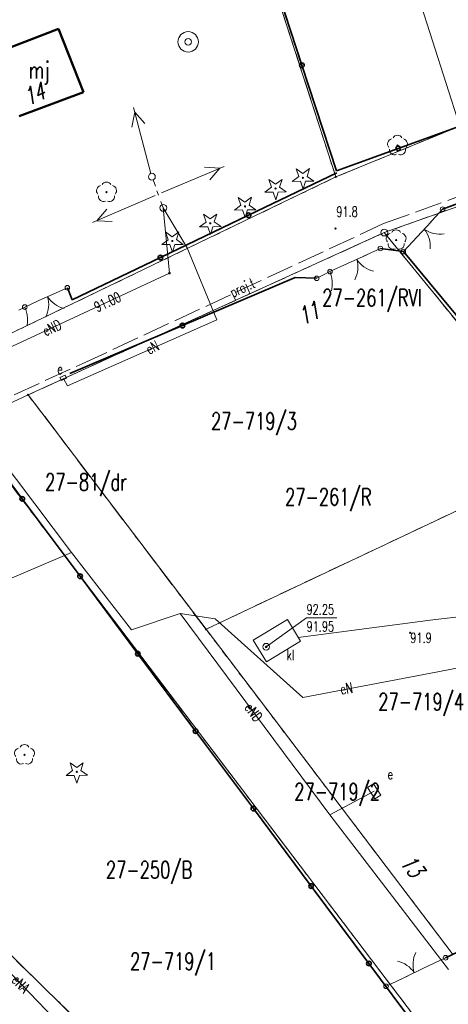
# Model space of a CAD drawing. Header units: metres. Extents: x 7542868 to 7543894, y 5828497 to 5830561.
# Tile 31 of 66: x 7543302 to 7543334, y 5829905 to 5829978. Entities that reach past the tile are written whole.
import ezdxf
from ezdxf.enums import TextEntityAlignment as Align

# ---------------------------------------------------------------- set-up
doc = ezdxf.new("R2010")
doc.units = ezdxf.units.M
for name, pattern in [('2_1', [0]), ('3_EGBB01', [0]), ('4_1', [0]), ('4_SUPE_01', [0]), ('4_SUPK_01', [0]), ('4_SUPT_P_01', [2.5, 2, -0.5]), ('4_SUSM03_02', [0]), ('4_SUUS07_01', [0]), ('4_SUUS18_02', [0]), ('GDE', [0]), ('GUK', [2, 1.5, -0.5]), ('GUZ', [1, 0.5, -0.5])]:
    doc.linetypes.add(name, pattern=pattern)
doc.layers.get('0').update_dxf_attribs({"color": 250, "linetype": 'CONTINUOUS', "lineweight": 100})
for name, color, linetype, lineweight in [('Dzialki', 7, 'GDE', 18), ('EADTD_T_0', 7, 'CONTINUOUS', 25), ('EGBB_E_T_0', 7, 'CONTINUOUS', 25), ('EGBB_L_0', 7, '3_EGBB01', 50), ('Kontury', 3, 'GUK', 18), ('KTOK_L_1', 7, '2_1', 18), ('KTOK_L_3', 7, '2_1', 18), ('KTOK_L_4', 7, 'CONTINUOUS', 35), ('Numery_dzialek', 7, 'CONTINUOUS', 13), ('Numery_konturow', 3, 'CONTINUOUS', 13), ('Numery_uzytkow', 7, 'CONTINUOUS', 13), ('OBOP_T_0', 3, 'CONTINUOUS', 18), ('OBOP_T_1', 3, 'CONTINUOUS', 18), ('Punkty', 7, 'CONTINUOUS', 18), ('RTPW_T_0', 7, 'CONTINUOUS', 15), ('SUPE_E_T_3', 1, 'CONTINUOUS', 15), ('SUPE_L_3', 1, '4_SUPE_01', 18), ('SUPK_L_1', 34, '4_SUPK_01', 18), ('SUPP_E_T_6', 30, 'CONTINUOUS', 15), ('SUPP_L_6', 30, '4_SUPT_P_01', 18), ('SUSM_L_4', 7, 'CONTINUOUS', 18), ('SUTE_T_0', 1, 'CONTINUOUS', 18), ('SUTK_T_0', 7, 'CONTINUOUS', 18), ('SUUE_E_T_2', 7, 'CONTINUOUS', 15), ('SUUE_L_3', 7, '4_1', 18), ('SUUE_T_3', 7, 'CONTINUOUS', 18), ('SUUK_E_T_1', 7, 'CONTINUOUS', 15), ('SUUK_L_1', 7, '4_1', 18), ('SUUK_T_4', 7, 'CONTINUOUS', 18), ('SUUW_T_1', 7, 'CONTINUOUS', 18), ('Uzytki', 7, 'GUZ', 18)]:
    doc.layers.add(name, color=color, linetype=linetype, lineweight=lineweight)
doc.styles.get("Standard").update_dxf_attribs({"font": 'Simplex.SHX', "width": 0.75})

# ---------------------------------------------------------------- blocks, each defined once
blk = doc.blocks.new('GRO')
at = {"linetype": 'CONTINUOUS'}
blk.add_circle((0, 0), 0.045, dxfattribs=at)
blk = doc.blocks.new('GRT')
at = {"linetype": 'CONTINUOUS'}
blk.add_circle((0, 0), 0.25, dxfattribs=at)
blk = doc.blocks.new('2_OBOP02_01')
at = {"linetype": 'CONTINUOUS'}
blk.add_circle((0, 0), 0.045, dxfattribs=at)
for centre, start, end in [((0, 0.375), 30.14012, 149.85988), ((-0.357, 0.116), 102.14447, 221.86002), ((0.357, 0.116), 318.13998, 77.85553), ((-0.22, -0.303), 174.14818, 293.85423), ((0.22, -0.303), 246.14577, 5.85182)]:
    blk.add_arc(centre, 0.375, start, end, dxfattribs=at)
blk = doc.blocks.new('2_OBOP01_01')
at = {"linetype": 'CONTINUOUS'}
for p, q in [((-0.78225, -0.26495), (-0.3012, 0.09375)), ((-0.3012, 0.09375), (-0.4937, 0.6621)), ((-0.4937, 0.6621), (-0.0039, 0.31545)), ((-0.0039, 0.31545), (0.4771, 0.67415)), ((0.4771, 0.67415), (0.2988, 0.1012)), ((0.2988, 0.1012), (0.7886, -0.24545)), ((-0.18225, -0.2575), (-0.78225, -0.26495)), ((0.01025, -0.82585), (-0.18225, -0.2575)), ((0.1886, -0.2529), (0.01025, -0.82585)), ((0.7886, -0.24545), (0.1886, -0.2529))]:
    blk.add_line(p, q, dxfattribs=at)
blk.add_circle((0, 0), 0.045, dxfattribs=at)
blk = doc.blocks.new('2_RTPW01')
at = {"linetype": 'CONTINUOUS'}
blk.add_circle((0, 0), 0.045, dxfattribs=at)
blk = doc.blocks.new('4_SUPS01_03')
at = {"linetype": 'CONTINUOUS'}
blk.add_circle((0, 0), 0.0625, dxfattribs=at)
blk = doc.blocks.new('4_SUPS01_05')
at = {"linetype": 'CONTINUOUS'}
blk.add_circle((0, 0), 0.0625, dxfattribs=at)
blk = doc.blocks.new('4_SUUS18_01')
at = {"linetype": 'CONTINUOUS'}
for p, q in [((0.5, 0.25), (-0.5, 0.25)), ((-0.5, 0.25), (-0.5, -0.25)), ((0.5, -0.25), (0.5, 0.25)), ((-0.5, -0.25), (0.5, -0.25))]:
    blk.add_line(p, q, dxfattribs=at)
blk = doc.blocks.new('4_SUUS22_01')
at = {"linetype": 'CONTINUOUS'}
blk.add_circle((0, 0), 0.25, dxfattribs=at)
blk = doc.blocks.new('4_SUUS13')
at = {"linetype": 'CONTINUOUS'}
for radius in [0.75, 0.25]:
    blk.add_circle((0, 0), radius, dxfattribs=at)

msp = doc.modelspace()

# ---------------------------------------------------------------- linework, layer by layer
at = {"layer": 'Dzialki'}
for p, q in [((7543334.52, 5829969.8), (7543322.17, 5830008.46)), ((7543325.43, 5829966.06), (7543312.9, 5830004.83)), ((7543325.43, 5829966.06), (7543334.52, 5829969.8)), ((7543348.16, 5829968.78), (7543328.98, 5829961.98)), ((7543299.37, 5829953.5), (7543325.43, 5829966.06)), ((7543328.98, 5829961.98), (7543302.87, 5829950.06)), ((7543342.48, 5829945.44), (7543328.98, 5829961.98)), ((7543302.87, 5829950.06), (7543298.21, 5829947.93)), ((7543315.91, 5829932.85), (7543302.87, 5829950.06)), ((7543332.46, 5829902.76), (7543298.21, 5829947.93)), ((7543315.91, 5829932.85), (7543342.48, 5829945.44)), ((7543334.04, 5829908.95), (7543315.91, 5829932.85)), ((7543315.66, 5829895.14), (7543293.45, 5829916.92))]:
    msp.add_line(p, q, dxfattribs=at)
at = {"layer": 'EGBB_L_0', "linetype": '3_EGBB01'}
for p, q in [((7543300.433, 5829975.143), (7543305.102, 5829976.946)), ((7543305.102, 5829976.946), (7543306.934, 5829972.298)), ((7543306.934, 5829972.298), (7543302.216, 5829970.535))]:
    msp.add_line(p, q, dxfattribs=at)
at = {"layer": 'Kontury'}
for p, q in [((7543325.43, 5829966.06), (7543312.9, 5830004.83)), ((7543334.52, 5829969.8), (7543325.43, 5829966.06)), ((7543328.98, 5829961.98), (7543302.87, 5829950.06)), ((7543342.48, 5829945.44), (7543328.98, 5829961.98)), ((7543302.87, 5829950.06), (7543315.91, 5829932.85)), ((7543315.91, 5829932.85), (7543342.48, 5829945.44)), ((7543293.45, 5829916.92), (7543315.66, 5829895.14))]:
    msp.add_line(p, q, dxfattribs=at)
at = {"layer": 'KTOK_L_1'}
for p, q in [((7543333.258, 5829963.69), (7543332.243, 5829962.594)), ((7543332.413, 5829962.777), (7543331.394, 5829961.676)), ((7543331.394, 5829961.676), (7543330.379, 5829960.58)), ((7543327.645, 5829960.325), (7543326.282, 5829959.699)), ((7543328.7, 5829960.81), (7543327.418, 5829960.221)), ((7543326.282, 5829959.699), (7543325, 5829959.11)), ((7543304.976, 5829957.582), (7543303.611, 5829956.961)), ((7543305.74, 5829957.93), (7543304.749, 5829957.479)), ((7543303.611, 5829956.961), (7543302.62, 5829956.51)), ((7543331.858, 5829907.961), (7543333.48, 5829908.74)), ((7543330.506, 5829907.311), (7543331.858, 5829907.961)), ((7543329.11, 5829906.64), (7543330.732, 5829907.419))]:
    msp.add_line(p, q, dxfattribs=at)
for centre in [(7543333.258, 5829963.69), (7543328.7, 5829960.81), (7543330.379, 5829960.58), (7543325, 5829959.11), (7543305.74, 5829957.93), (7543302.62, 5829956.51), (7543333.48, 5829908.74), (7543329.11, 5829906.64)]:
    msp.add_circle(centre, 0.17, dxfattribs=at)
for centre, start, end in [((7543333.046, 5829963.868), 235.16025, 279.23462), ((7543330.355, 5829960.961), 355.19697, 39.27135), ((7543325.048, 5829959.436), 332.65804, 16.73241), ((7543328.648, 5829961.09), 212.62132, 256.69569), ((7543302.376, 5829956.703), 332.4528, 16.52717), ((7543305.982, 5829958.344), 212.41607, 256.49045), ((7543333.087, 5829908.245), 153.64775, 197.72212), ((7543329.517, 5829906.529), 33.61103, 77.6854)]:
    msp.add_arc(centre, 2, start, end, dxfattribs=at)
at = {"layer": 'KTOK_L_3'}
for p, q in [((7543324.515, 5829958.865), (7543324.03, 5829958.62)), ((7543325, 5829959.11), (7543324.515, 5829958.865)), ((7543325, 5829959.11), (7543325.032, 5829959.014)), ((7543325.032, 5829959.014), (7543325.064, 5829958.918)), ((7543325.064, 5829958.918), (7543325.092, 5829958.832)), ((7543325.092, 5829958.832), (7543325.111, 5829958.729)), ((7543325.111, 5829958.729), (7543325.132, 5829958.639)), ((7543325.132, 5829958.639), (7543325.147, 5829958.546)), ((7543325.147, 5829958.546), (7543325.155, 5829958.449)), ((7543325.155, 5829958.449), (7543325.17, 5829958.356)), ((7543325.169, 5829958.165), (7543325.162, 5829958.083)), ((7543325.17, 5829958.356), (7543325.167, 5829958.265)), ((7543325.167, 5829958.265), (7543325.169, 5829958.165)), ((7543325.112, 5829957.732), (7543325.101, 5829957.705)), ((7543325.132, 5829957.821), (7543325.112, 5829957.732)), ((7543325.145, 5829957.906), (7543325.132, 5829957.821)), ((7543325.159, 5829957.992), (7543325.145, 5829957.906)), ((7543325.162, 5829958.083), (7543325.159, 5829957.992)), ((7543302.62, 5829956.51), (7543302.185, 5829956.285)), ((7543302.62, 5829956.51), (7543302.654, 5829956.415)), ((7543302.654, 5829956.415), (7543302.689, 5829956.32)), ((7543302.689, 5829956.32), (7543302.718, 5829956.234)), ((7543302.718, 5829956.234), (7543302.741, 5829956.134)), ((7543302.741, 5829956.134), (7543302.765, 5829956.045)), ((7543302.765, 5829956.045), (7543302.783, 5829955.953)), ((7543302.783, 5829955.953), (7543302.796, 5829955.858)), ((7543302.805, 5829955.243), (7543302.79, 5829955.157)), ((7543302.796, 5829955.858), (7543302.814, 5829955.766)), ((7543302.813, 5829955.326), (7543302.805, 5829955.243)), ((7543302.822, 5829955.41), (7543302.813, 5829955.326)), ((7543302.814, 5829955.766), (7543302.816, 5829955.677)), ((7543302.816, 5829955.677), (7543302.822, 5829955.579)), ((7543302.822, 5829955.579), (7543302.82, 5829955.499)), ((7543302.82, 5829955.499), (7543302.822, 5829955.41)), ((7543302.79, 5829955.157), (7543302.782, 5829955.13))]:
    msp.add_line(p, q, dxfattribs=at)
for centre in [(7543325, 5829959.11), (7543324.03, 5829958.62), (7543302.62, 5829956.51)]:
    msp.add_circle(centre, 0.17, dxfattribs=at)
at = {"layer": 'KTOK_L_4'}
for p, q in [((7543322.942, 5829974.259), (7543320.401, 5829981.997)), ((7543325.482, 5829966.522), (7543322.942, 5829974.259)), ((7543334.52, 5829969.8), (7543330.001, 5829968.161)), ((7543330.001, 5829968.161), (7543325.482, 5829966.522)), ((7543319.027, 5829963.25), (7543325.49, 5829966.36)), ((7543333.258, 5829963.69), (7543340.62, 5829966.457)), ((7543312.563, 5829960.14), (7543319.027, 5829963.25)), ((7543328.7, 5829960.81), (7543330.379, 5829960.58)), ((7543335.16, 5829954.829), (7543330.379, 5829960.58)), ((7543306.1, 5829957.03), (7543312.563, 5829960.14)), ((7543314.18, 5829955.15), (7543322.44, 5829958.67)), ((7543322.44, 5829958.67), (7543324.03, 5829958.62)), ((7543305.74, 5829957.93), (7543306.1, 5829957.03)), ((7543305.92, 5829951.63), (7543314.18, 5829955.15)), ((7543298.201, 5829948.114), (7543302.438, 5829942.429)), ((7543302.438, 5829942.429), (7543306.674, 5829936.744)), ((7543306.674, 5829936.744), (7543310.911, 5829931.058)), ((7543310.911, 5829931.058), (7543315.147, 5829925.373)), ((7543315.147, 5829925.373), (7543319.384, 5829919.688)), ((7543319.384, 5829919.688), (7543323.62, 5829914.003)), ((7543323.62, 5829914.003), (7543327.857, 5829908.318)), ((7543333.48, 5829908.74), (7543340.48, 5829912.093)), ((7543327.857, 5829908.318), (7543332.093, 5829902.633))]:
    msp.add_line(p, q, dxfattribs=at)
for centre in [(7543322.942, 5829974.259), (7543330.001, 5829968.161), (7543319.027, 5829963.25), (7543312.563, 5829960.14), (7543314.18, 5829955.15), (7543302.438, 5829942.429), (7543306.674, 5829936.744), (7543310.911, 5829931.058), (7543315.147, 5829925.373), (7543319.384, 5829919.688), (7543323.62, 5829914.003), (7543327.857, 5829908.318)]:
    msp.add_circle(centre, 0.17, dxfattribs=at)
at = {"layer": 'SUPE_L_3', "linetype": '4_SUPE_01'}
for p, q in [((7543311.874, 5829966.324), (7543310.598, 5829971.158)), ((7543310.459, 5829969.725), (7543310.687, 5829970.82)), ((7543311.426, 5829969.981), (7543310.687, 5829970.82)), ((7543312.637, 5829964.894), (7543317.244, 5829966.836)), ((7543315.806, 5829966.773), (7543316.922, 5829966.7)), ((7543316.195, 5829965.851), (7543316.922, 5829966.7)), ((7543307.589, 5829962.712), (7543312.177, 5829964.697)), ((7543307.91, 5829962.851), (7543308.629, 5829963.707)), ((7543313.224, 5829959), (7543312.774, 5829963.788)), ((7543314.53, 5829960.87), (7543312.774, 5829963.788)), ((7543307.91, 5829962.851), (7543309.026, 5829962.789)), ((7543316.7, 5829955.57), (7543314.53, 5829960.87)), ((7543296.672, 5829951.286), (7543313.224, 5829959)), ((7543305.76, 5829950.72), (7543316.7, 5829955.57)), ((7543305.485, 5829951.206), (7543305.76, 5829950.72)), ((7543306.055, 5829938.485), (7543300.344, 5829946.051)), ((7543306.055, 5829938.485), (7543293.797, 5829933.251)), ((7543310.44, 5829932.814), (7543306.055, 5829938.485)), ((7543314.014, 5829934.005), (7543310.44, 5829932.814)), ((7543324.998, 5829919.239), (7543314.014, 5829934.005)), ((7543316.57, 5829933.62), (7543314.014, 5829934.005)), ((7543323, 5829927.84), (7543316.57, 5829933.62)), ((7543340.406, 5829931.181), (7543332.9, 5829929.74)), ((7543332.9, 5829929.74), (7543323, 5829927.84)), ((7543324.998, 5829919.239), (7543328.239, 5829920.956)), ((7543333.699, 5829907.881), (7543324.998, 5829919.239)), ((7543306.631, 5829902.346), (7543293.736, 5829915.768))]:
    msp.add_line(p, q, dxfattribs=at)
at = {"layer": 'SUPK_L_1', "linetype": '4_SUPK_01'}
for p, q in [((7543343.66, 5829934.84), (7543332.54, 5829933.55)), ((7543332.54, 5829933.55), (7543322.671, 5829932.24))]:
    msp.add_line(p, q, dxfattribs=at)
at = {"layer": 'SUPK_L_1', "linetype": '4_1'}
for p, q in [((7543332.54, 5829933.55), (7543343.66, 5829934.84)), ((7543322.671, 5829932.24), (7543332.54, 5829933.55))]:
    msp.add_line(p, q, dxfattribs=at)
at = {"layer": 'SUPP_L_6', "linetype": '4_SUPT_P_01'}
for p, q in [((7543328.931, 5829962.634), (7543338.466, 5829966.1)), ((7543306.819, 5829952.341), (7543328.931, 5829962.634)), ((7543272.286, 5829936.568), (7543306.819, 5829952.341))]:
    msp.add_line(p, q, dxfattribs=at)
at = {"layer": 'SUSM_L_4', "linetype": '4_SUSM03_02'}
for p, q in [((7543312.024, 5829965.847), (7543312.195, 5829965.377)), ((7543312.314, 5829965.052), (7543312.432, 5829964.727)), ((7543312.603, 5829964.257), (7543312.774, 5829963.788))]:
    msp.add_line(p, q, dxfattribs=at)
for centre in [(7543311.938, 5829966.082), (7543312.774, 5829963.788)]:
    msp.add_circle(centre, 0.25, dxfattribs=at)
at = {"layer": 'SUTK_T_0', "linetype": 'CONTINUOUS'}
for p, q in [((7543320.32, 5829931.57), (7543323.277, 5829933.684)), ((7543323.277, 5829933.684), (7543325.503, 5829933.684))]:
    msp.add_line(p, q, dxfattribs=at)
at = {"layer": 'SUUE_L_3', "linetype": '4_SUUS18_02'}
for p, q in [((7543305.58, 5829951.521), (7543305.2, 5829951.34)), ((7543305.2, 5829951.34), (7543305.3, 5829951.13)), ((7543305.3, 5829951.13), (7543305.69, 5829951.29)), ((7543305.69, 5829951.29), (7543305.58, 5829951.521))]:
    msp.add_line(p, q, dxfattribs=at)
at = {"layer": 'SUUK_L_1', "linetype": '4_SUUS07_01'}
for p, q in [((7543321.89, 5829933.57), (7543319.37, 5829932.06)), ((7543322.83, 5829931.97), (7543321.89, 5829933.57)), ((7543319.37, 5829932.06), (7543320.35, 5829930.47)), ((7543320.35, 5829930.47), (7543322.83, 5829931.97))]:
    msp.add_line(p, q, dxfattribs=at)
at = {"layer": 'Uzytki'}
for p, q in [((7543325.43, 5829966.06), (7543312.9, 5830004.83)), ((7543334.52, 5829969.8), (7543325.43, 5829966.06)), ((7543348.16, 5829968.78), (7543328.98, 5829961.98)), ((7543299.37, 5829953.5), (7543325.43, 5829966.06)), ((7543328.98, 5829961.98), (7543302.87, 5829950.06)), ((7543342.48, 5829945.44), (7543328.98, 5829961.98)), ((7543302.87, 5829950.06), (7543315.91, 5829932.85)), ((7543298.21, 5829947.93), (7543332.46, 5829902.76)), ((7543315.91, 5829932.85), (7543342.48, 5829945.44)), ((7543315.91, 5829932.85), (7543334.04, 5829908.95)), ((7543293.45, 5829916.92), (7543315.66, 5829895.14))]:
    msp.add_line(p, q, dxfattribs=at)

# ---------------------------------------------------------------- block references
at = {"layer": 'OBOP_T_0'}
for p in [(7543323.02, 5829966), (7543321.01, 5829965.21), (7543318.77, 5829963.9), (7543316.22, 5829962.66), (7543313.44, 5829961.36), (7543306.431, 5829922.383)]:
    msp.add_blockref('2_OBOP01_01', p, dxfattribs=at)
at = {"layer": 'OBOP_T_1'}
for p in [(7543329.95, 5829968.37), (7543308.614, 5829964.941), (7543329.85, 5829961.43), (7543302.597, 5829923.637)]:
    msp.add_blockref('2_OBOP02_01', p, dxfattribs=at)
at = {"layer": 'Punkty'}
for name, p in [('GRO', (7543325.43, 5829966.06)), ('GRT', (7543328.98, 5829961.98)), ('GRO', (7543302.87, 5829950.06)), ('GRO', (7543315.91, 5829932.85))]:
    msp.add_blockref(name, p, dxfattribs=at)
at = {"layer": 'RTPW_T_0', "rotation": 269.9999974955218}
for p in [(7543325.407, 5829962.275), (7543330.884, 5829932.599)]:
    msp.add_blockref('2_RTPW01', p, dxfattribs=at)
at = {"layer": 'SUTE_T_0'}
msp.add_blockref('4_SUPS01_03', (7543313.224, 5829959), dxfattribs=at)
at = {"layer": 'SUTK_T_0'}
msp.add_blockref('4_SUPS01_05', (7543320.32, 5829931.57), dxfattribs=at)
at = {"layer": 'SUUE_T_3', "rotation": 302.73522613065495}
msp.add_blockref('4_SUUS18_01', (7543328.239, 5829920.956), dxfattribs=at)
at = {"layer": 'SUUK_T_4'}
msp.add_blockref('4_SUUS22_01', (7543320.32, 5829931.57), dxfattribs=at)
at = {"layer": 'SUUW_T_1'}
msp.add_blockref('4_SUUS13', (7543314.6, 5829975.982), dxfattribs=at)

# ---------------------------------------------------------------- texts
at = {"layer": 'EADTD_T_0', "oblique": 15, "width": 0.7}
msp.add_text('14', height=1.25, rotation=24.02906, dxfattribs=at).set_placement((7543302.861, 5829971.27))
for s, rotation, p in [('11', 25.20112, (7543323.684, 5829955.481)), ('13', 307.83276, (7543330.525, 5829915.116))]:
    msp.add_text(s, height=1.25, rotation=rotation, dxfattribs=at).set_placement(p, align=Align.CENTER)
at = {"layer": 'EGBB_E_T_0', "width": 0.7}
msp.add_text('mj', height=1.25, dxfattribs=at).set_placement((7543303.675, 5829973.731), align=Align.MIDDLE)
at = {"layer": 'Numery_dzialek', "width": 0.7}
for s, p in [('27-719/3', (7543316.28, 5829948.76)), ('27-719/4', (7543328.54, 5829928.16)), ('27-719/2', (7543322.38, 5829921.55)), ('27-719/1', (7543310.34, 5829909.1))]:
    msp.add_text(s, height=1.25, dxfattribs=at).set_placement(p, align=Align.TOP_LEFT)
at = {"layer": 'Numery_konturow', "width": 0.7}
msp.add_text('27-261/RVI', height=1.25, dxfattribs=at).set_placement((7543324.43, 5829957.82), align=Align.TOP_LEFT)
at = {"layer": 'Numery_uzytkow', "width": 0.7}
for s, p in [('27-81/dr', (7543304.11, 5829944.29)), ('27-261/R', (7543321.71, 5829943.2)), ('27-250/B', (7543308.57, 5829915.82))]:
    msp.add_text(s, height=1.25, dxfattribs=at).set_placement(p, align=Align.TOP_LEFT)
at = {"layer": 'RTPW_T_0', "width": 0.7}
for s, p in [('91.8', (7543325.469, 5829963.885)), ('91.9', (7543330.884, 5829932.599))]:
    msp.add_text(s, height=0.75, dxfattribs=at).set_placement(p, align=Align.TOP_LEFT)
at = {"layer": 'SUPE_E_T_3', "width": 0.7}
for s, rotation, p in [('eND', 24.98725, (7543304.608, 5829954.985)), ('eN', 27.02158, (7543311.974, 5829953.552)), ('eN', 9.39822, (7543326.205, 5829928.508)), ('eND', 306.64365, (7543319.401, 5829926.763)), ('eNA', 313.85336, (7543302.325, 5829906.828))]:
    msp.add_text(s, height=0.75, rotation=rotation, dxfattribs=at).set_placement(p, align=Align.MIDDLE)
at = {"layer": 'SUPP_E_T_6', "width": 0.7}
msp.add_text('proj.t', height=0.75, rotation=24.9628, dxfattribs=at).set_placement((7543318.611, 5829957.831), align=Align.MIDDLE)
at = {"layer": 'SUTE_T_0', "width": 0.7}
msp.add_text('91.00', height=0.75, rotation=24.99001, dxfattribs=at).set_placement((7543307.769, 5829956.458), align=Align.MIDDLE_LEFT)
at = {"layer": 'SUTK_T_0', "width": 0.7}
for s, p in [('92.25', (7543323.277, 5829934.684)), ('91.95', (7543323.277, 5829933.434))]:
    msp.add_text(s, height=0.75, dxfattribs=at).set_placement(p, align=Align.TOP_LEFT)
at = {"layer": 'SUUE_E_T_2', "width": 0.7}
msp.add_text('e', height=0.75, dxfattribs=at).set_placement((7543304.996, 5829951.585))
msp.add_text('e', height=0.75, dxfattribs=at).set_placement((7543329.222, 5829922.594), align=Align.TOP_LEFT)
at = {"layer": 'SUUK_E_T_1', "width": 0.7}
msp.add_text('kl', height=0.75, dxfattribs=at).set_placement((7543321.82, 5829930.584))

doc.saveas('drawing.dxf')
